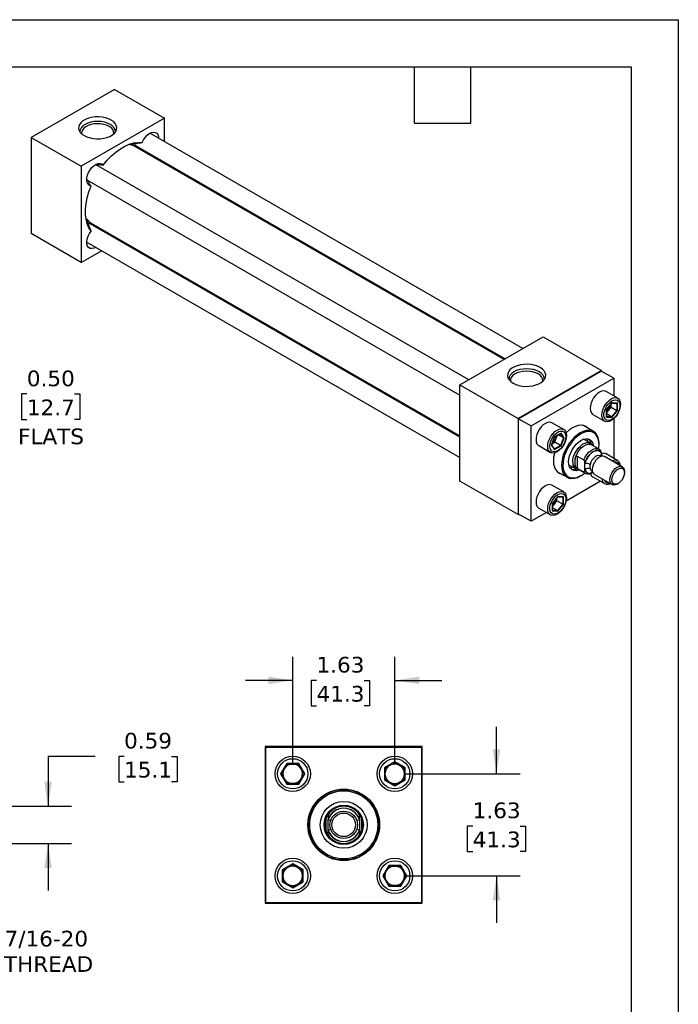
# Model space of a CAD drawing. Header units: inches. Extents: x 0 to 33, y 0 to 25.5.
# Tile 4 of 4: x 22.5 to 33, y 9.8 to 25.5. Entities that reach past the tile are written whole.
import ezdxf

# ---------------------------------------------------------------- set-up
doc = ezdxf.new("R2010")
doc.units = ezdxf.units.IN
doc.header["$LTSCALE"] = 3
doc.header["$MEASUREMENT"] = 0
doc.linetypes.add('SLD-Solid', pattern=[0])
doc.layers.add('DIMENSIONS', color=140, linetype='SLD-Solid', lineweight=25)
doc.layers.add('TEXT', color=140, linetype='SLD-Solid', lineweight=25)
doc.styles.add('SLDTEXTSTYLE0', font='VERDANA.TTF')
doc.dimstyles.new('SLDDIMSTYLE2', dxfattribs={"dimtxt": 0.254883, "dimasz": 0.39, "dimexe": 0, "dimexo": 0.0625, "dimgap": 0.063721, "dimtad": 0, "dimtih": 1, "dimtoh": 1, "dimrnd": 1e-09, "dimdsep": 46, "dimtxsty": 'SLDTEXTSTYLE0', "dimsah": 1, "dimcen": 0.09, "dimadec": 0, "dimazin": 2, "dimtfac": 1, "dimtmove": 0, "dimatfit": 0, "dimfxl": 0, "dimfrac": 2, "dimtolj": 1, "dimtzin": 12, "dimarcsym": 0})
doc.dimstyles.new('SLDDIMSTYLE3', dxfattribs={"dimtxt": 0.254883, "dimasz": 0.39, "dimexe": 0, "dimexo": 0.0625, "dimgap": 0.063721, "dimtad": 0, "dimtih": 1, "dimtoh": 1, "dimrnd": 1e-09, "dimzin": 12, "dimdsep": 46, "dimtxsty": 'SLDTEXTSTYLE0', "dimsah": 1, "dimcen": 0.09, "dimadec": 0, "dimazin": 3, "dimtfac": 1, "dimtmove": 0, "dimatfit": 0, "dimfxl": 0, "dimfrac": 2, "dimtolj": 1, "dimtzin": 12, "dimarcsym": 0})
doc.dimstyles.new('SLDDIMSTYLE6', dxfattribs={"dimtxt": 0.254883, "dimasz": 0.39, "dimexe": 0, "dimexo": 0.0625, "dimgap": 0.063721, "dimtad": 0, "dimtih": 1, "dimtoh": 1, "dimrnd": 1e-09, "dimzin": 0, "dimdsep": 46, "dimtxsty": 'SLDTEXTSTYLE0', "dimsah": 1, "dimcen": 0.09, "dimadec": 0, "dimazin": 0, "dimtfac": 1, "dimtmove": 0, "dimatfit": 0, "dimfxl": 0, "dimfrac": 2, "dimtolj": 1, "dimtzin": 12, "dimarcsym": 0})

# ---------------------------------------------------------------- blocks, each defined once
blk = doc.blocks.new('_D_3')
at = {"layer": 'DIMENSIONS'}
for p, q in [((21.343, 12.894), (21.343, 13.644)), ((20.487, 12.894), (21.718, 12.894)), ((20.487, 12.457), (21.718, 12.457)), ((21.343, 10.67), (21.343, 12.457)), ((22.093, 10.67), (21.343, 10.67))]:
    blk.add_line(p, q, dxfattribs=at)
for points in [[(21.343, 12.894), (21.403, 13.284), (21.283, 13.284)], [(21.343, 12.457), (21.283, 12.067), (21.403, 12.067)]]:
    blk.add_solid(points, dxfattribs=at)
at = {"layer": 'DIMENSIONS', "char_height": 0.25, "attachment_point": 1, "style": 'SLDTEXTSTYLE0'}
for s, insert in [('7/16-20', (22.274, 10.988)), ('THREAD', (22.264, 10.583))]:
    blk.add_mtext(s, dxfattribs=dict(at, insert=insert))
blk = doc.blocks.new('_D_4')
at = {"layer": 'DIMENSIONS'}
for p, q in [((23.717, 13.766), (22.967, 13.766)), ((22.967, 13.766), (22.967, 12.972)), ((24.177, 13.766), (24.091, 13.766)), ((24.091, 13.766), (24.091, 13.361)), ((24.934, 13.766), (25.02, 13.766)), ((25.02, 13.766), (25.02, 13.361)), ((24.091, 13.361), (24.177, 13.361)), ((25.02, 13.361), (24.934, 13.361)), ((19.737, 12.972), (21.253, 12.972)), ((21.433, 12.972), (23.342, 12.972)), ((19.737, 12.379), (21.253, 12.379)), ((21.433, 12.379), (23.342, 12.379)), ((22.967, 12.379), (22.967, 11.629))]:
    blk.add_line(p, q, dxfattribs=at)
for points in [[(22.967, 12.972), (23.027, 13.362), (22.907, 13.362)], [(22.967, 12.379), (22.907, 11.989), (23.027, 11.989)]]:
    blk.add_solid(points, dxfattribs=at)
at = {"layer": 'DIMENSIONS', "char_height": 0.25, "attachment_point": 1, "style": 'SLDTEXTSTYLE0'}
for s, insert in [('0.59', (24.177, 14.141)), ('15.1', (24.177, 13.679))]:
    blk.add_mtext(s, dxfattribs=dict(at, insert=insert))
blk = doc.blocks.new('_D_6')
at = {"layer": 'DIMENSIONS'}
for p, q in [((26.862, 13.638), (26.862, 15.351)), ((28.487, 13.638), (28.487, 15.351)), ((26.862, 14.976), (26.112, 14.976)), ((27.24, 14.976), (27.154, 14.976)), ((27.154, 14.976), (27.154, 14.571)), ((27.997, 14.976), (28.083, 14.976)), ((28.083, 14.976), (28.083, 14.571)), ((28.487, 14.976), (29.237, 14.976)), ((27.154, 14.571), (27.24, 14.571)), ((28.083, 14.571), (27.997, 14.571))]:
    blk.add_line(p, q, dxfattribs=at)
for points in [[(26.862, 14.976), (26.472, 15.036), (26.472, 14.916)], [(28.487, 14.976), (28.877, 14.916), (28.877, 15.036)]]:
    blk.add_solid(points, dxfattribs=at)
at = {"layer": 'DIMENSIONS', "char_height": 0.25, "attachment_point": 1, "style": 'SLDTEXTSTYLE0'}
for s, insert in [('1.63', (27.24, 15.351)), ('41.3', (27.24, 14.888))]:
    blk.add_mtext(s, dxfattribs=dict(at, insert=insert))
blk = doc.blocks.new('_D_7')
at = {"layer": 'DIMENSIONS'}
for p, q in [((30.106, 13.488), (30.106, 14.238)), ((28.637, 13.488), (30.481, 13.488)), ((29.727, 12.656), (29.641, 12.656)), ((29.641, 12.656), (29.641, 12.251)), ((30.484, 12.656), (30.57, 12.656)), ((30.57, 12.656), (30.57, 12.251)), ((29.641, 12.251), (29.727, 12.251)), ((30.57, 12.251), (30.484, 12.251)), ((28.637, 11.863), (30.481, 11.863)), ((30.106, 11.863), (30.106, 11.113))]:
    blk.add_line(p, q, dxfattribs=at)
for points in [[(30.106, 13.488), (30.166, 13.878), (30.046, 13.878)], [(30.106, 11.863), (30.046, 11.473), (30.166, 11.473)]]:
    blk.add_solid(points, dxfattribs=at)
at = {"layer": 'DIMENSIONS', "char_height": 0.25, "attachment_point": 1, "style": 'SLDTEXTSTYLE0'}
for s, insert in [('1.63', (29.727, 13.031)), ('41.3', (29.727, 12.568))]:
    blk.add_mtext(s, dxfattribs=dict(at, insert=insert))
blk = doc.blocks.new('_D_13')
at = {"layer": 'DIMENSIONS'}
for p, q in [((21.537, 20.798), (21.537, 21.548)), ((19.737, 20.798), (21.912, 20.798)), ((19.737, 20.298), (21.912, 20.298)), ((21.537, 19.299), (21.537, 20.298)), ((22.629, 19.538), (22.543, 19.538)), ((22.543, 19.538), (22.543, 19.133)), ((23.386, 19.538), (23.472, 19.538)), ((23.472, 19.538), (23.472, 19.133)), ((22.287, 19.299), (21.537, 19.299)), ((22.543, 19.133), (22.629, 19.133)), ((23.472, 19.133), (23.386, 19.133))]:
    blk.add_line(p, q, dxfattribs=at)
for points in [[(21.537, 20.798), (21.597, 21.188), (21.477, 21.188)], [(21.537, 20.298), (21.477, 19.908), (21.597, 19.908)]]:
    blk.add_solid(points, dxfattribs=at)
at = {"layer": 'DIMENSIONS', "char_height": 0.25, "attachment_point": 1, "style": 'SLDTEXTSTYLE0'}
for s, insert in [('0.50', (22.629, 19.912)), ('12.7', (22.629, 19.45)), ('FLATS', (22.489, 18.988))]:
    blk.add_mtext(s, dxfattribs=dict(at, insert=insert))

msp = doc.modelspace()

# ---------------------------------------------------------------- linework, layer by layer
at = {"color": 7, "linetype": 'SLD-Solid'}
for p, q in [((0, 25.5), (33, 25.5)), ((33, 25.5), (33, 0))]:
    msp.add_line(p, q, dxfattribs=at)
for p, q in [((24.023, 24.389), (22.697, 23.624)), ((24.023, 24.389), (24.818, 23.93)), ((24.818, 23.93), (23.492, 23.165)), ((24.818, 23.557), (24.818, 23.93)), ((30.527, 20.261), (24.586, 23.691)), ((22.697, 23.624), (22.697, 22.093)), ((22.697, 23.624), (23.492, 23.165)), ((24.297, 23.514), (24.27, 23.519)), ((24.299, 23.501), (24.297, 23.514)), ((24.357, 23.498), (30.246, 20.099)), ((30.228, 20.088), (24.358, 23.477)), ((24.424, 23.439), (24.42, 23.443)), ((24.728, 23.284), (24.734, 23.26)), ((24.818, 23.211), (24.818, 23.232)), ((23.492, 23.165), (23.492, 21.634)), ((29.665, 19.764), (23.724, 23.193)), ((23.583, 22.95), (29.525, 19.52)), ((23.574, 22.314), (23.592, 22.293)), ((23.592, 22.293), (23.604, 22.298)), ((23.594, 22.291), (23.608, 22.294)), ((29.525, 18.85), (23.635, 22.249)), ((23.654, 22.259), (29.525, 18.87)), ((23.715, 22.222), (23.721, 22.221)), ((23.739, 22.189), (23.715, 22.222)), ((23.492, 21.634), (22.697, 22.093)), ((24.031, 22.042), (24.007, 22.035)), ((24.097, 21.983), (24.115, 21.993)), ((23.492, 21.634), (23.816, 21.821)), ((23.583, 21.955), (29.525, 18.525)), ((29.525, 19.682), (30.85, 20.448)), ((30.85, 20.448), (31.779, 19.912)), ((31.779, 19.912), (30.453, 19.147)), ((30.458, 19.144), (31.773, 19.903)), ((30.657, 19.029), (31.972, 19.788)), ((31.972, 19.788), (31.773, 19.903)), ((31.779, 19.9), (31.779, 19.912)), ((31.972, 19.788), (31.972, 19.508)), ((29.525, 19.682), (30.453, 19.147)), ((29.525, 18.151), (29.525, 19.682)), ((32.037, 19.47), (31.851, 19.578)), ((31.944, 19.398), (31.856, 19.288)), ((31.858, 19.289), (31.943, 19.395)), ((31.889, 19.277), (31.931, 19.329)), ((31.931, 19.329), (31.931, 19.379)), ((31.931, 19.329), (32.022, 19.276)), ((31.942, 19.393), (32.024, 19.386)), ((32.032, 19.39), (31.944, 19.398)), ((32.022, 19.386), (32.022, 19.276)), ((32.032, 19.273), (32.032, 19.39)), ((30.453, 19.147), (30.453, 17.616)), ((30.458, 17.625), (30.458, 19.144)), ((30.458, 19.144), (30.657, 19.029)), ((31.64, 19.213), (31.827, 19.105)), ((31.856, 19.288), (31.856, 19.171)), ((31.856, 19.171), (31.944, 19.163)), ((31.858, 19.176), (31.858, 19.289)), ((31.858, 19.239), (31.889, 19.277)), ((31.939, 19.173), (31.858, 19.22)), ((31.939, 19.173), (31.858, 19.18)), ((32.022, 19.276), (31.939, 19.173)), ((31.944, 19.163), (32.032, 19.273)), ((31.972, 19.145), (31.972, 18.513)), ((30.657, 17.51), (30.657, 19.029)), ((31.176, 18.973), (30.989, 19.08)), ((31.651, 18.942), (31.49, 19.035)), ((31.032, 18.855), (30.981, 18.724)), ((30.983, 18.727), (31.032, 18.854)), ((31.133, 18.914), (31.032, 18.855)), ((31.032, 18.853), (31.13, 18.91)), ((31.034, 18.771), (31.058, 18.832)), ((31.058, 18.832), (31.076, 18.878)), ((31.173, 18.841), (31.092, 18.888)), ((31.173, 18.841), (31.125, 18.718)), ((31.126, 18.908), (31.173, 18.841)), ((31.184, 18.842), (31.133, 18.914)), ((31.133, 18.711), (31.184, 18.842)), ((30.778, 18.715), (30.965, 18.608)), ((30.981, 18.724), (31.032, 18.652)), ((31.031, 18.661), (30.984, 18.728)), ((30.991, 18.746), (31.034, 18.771)), ((31.125, 18.718), (31.03, 18.663)), ((31.032, 18.652), (31.133, 18.711)), ((31.125, 18.718), (31.034, 18.771)), ((31.602, 18.754), (31.492, 18.817)), ((31.741, 18.66), (31.619, 18.73)), ((31.634, 18.721), (31.628, 18.729)), ((31.738, 18.736), (31.738, 18.749)), ((31.359, 18.394), (31.359, 18.509)), ((31.392, 18.549), (31.497, 18.488)), ((31.392, 18.549), (31.392, 18.353)), ((31.77, 18.545), (31.757, 18.552)), ((31.779, 18.588), (31.779, 18.585)), ((31.779, 18.585), (31.779, 18.548)), ((32.109, 18.38), (31.828, 18.542)), ((32.037, 18.475), (31.851, 18.583)), ((31.258, 18.411), (31.368, 18.348)), ((31.31, 18.368), (31.283, 18.354)), ((31.321, 18.374), (31.31, 18.368)), ((31.497, 18.293), (31.392, 18.353)), ((31.513, 18.432), (31.513, 18.435)), ((31.513, 18.33), (31.513, 18.432)), ((31.068, 18.305), (31.229, 18.211)), ((31.397, 18.345), (31.518, 18.275)), ((31.402, 18.337), (31.412, 18.336)), ((31.44, 18.232), (31.451, 18.238)), ((31.513, 18.327), (31.513, 18.33)), ((31.62, 18.314), (31.632, 18.307)), ((31.63, 18.286), (31.637, 18.29)), ((31.64, 18.218), (31.827, 18.11)), ((31.664, 18.258), (31.945, 18.095)), ((32.143, 18.285), (32.143, 18.305)), ((30.453, 17.616), (29.525, 18.151)), ((31.176, 17.977), (30.989, 18.085)), ((31.761, 18.148), (31.214, 17.831)), ((32.027, 18.104), (32.044, 18.113)), ((31.082, 17.905), (30.994, 17.796)), ((30.996, 17.796), (31.081, 17.902)), ((31.069, 17.836), (31.069, 17.886)), ((31.08, 17.901), (31.162, 17.893)), ((31.171, 17.898), (31.082, 17.905)), ((31.16, 17.894), (31.16, 17.784)), ((31.171, 17.78), (31.171, 17.898)), ((30.994, 17.796), (30.994, 17.678)), ((30.996, 17.684), (30.996, 17.796)), ((30.996, 17.746), (31.027, 17.785)), ((31.077, 17.68), (30.996, 17.727)), ((31.027, 17.785), (31.069, 17.836)), ((31.16, 17.784), (31.069, 17.836)), ((31.16, 17.784), (31.077, 17.68)), ((31.082, 17.67), (31.171, 17.78)), ((30.453, 17.616), (30.463, 17.622)), ((30.657, 17.51), (30.458, 17.625)), ((30.9, 17.65), (30.657, 17.51)), ((30.778, 17.72), (30.965, 17.612)), ((30.994, 17.678), (31.082, 17.67)), ((31.077, 17.68), (30.996, 17.688)), ((26.424, 13.925), (26.424, 11.425)), ((28.924, 13.925), (26.424, 13.925)), ((26.434, 11.435), (26.434, 13.915)), ((26.434, 13.915), (28.914, 13.915)), ((28.914, 13.915), (28.914, 11.435)), ((28.924, 11.425), (28.924, 13.925)), ((26.766, 13.654), (26.67, 13.488)), ((26.772, 13.644), (26.766, 13.654)), ((26.958, 13.654), (26.766, 13.654)), ((26.958, 13.654), (26.952, 13.644)), ((27.054, 13.488), (26.958, 13.654)), ((28.487, 13.68), (28.321, 13.584)), ((28.331, 13.578), (28.487, 13.668)), ((28.653, 13.584), (28.487, 13.68)), ((28.487, 13.668), (28.487, 13.68)), ((28.487, 13.668), (28.643, 13.578)), ((26.682, 13.488), (26.772, 13.644)), ((26.772, 13.644), (26.952, 13.644)), ((26.952, 13.644), (27.042, 13.488)), ((28.331, 13.578), (28.321, 13.584)), ((28.321, 13.584), (28.321, 13.392)), ((28.331, 13.398), (28.331, 13.578)), ((28.643, 13.578), (28.653, 13.584)), ((28.643, 13.578), (28.643, 13.398)), ((28.653, 13.392), (28.653, 13.584)), ((26.682, 13.488), (26.67, 13.488)), ((26.67, 13.488), (26.766, 13.322)), ((26.772, 13.332), (26.682, 13.488)), ((26.772, 13.332), (26.766, 13.322)), ((26.952, 13.332), (26.772, 13.332)), ((27.042, 13.488), (26.952, 13.332)), ((26.952, 13.332), (26.958, 13.322)), ((26.958, 13.322), (27.054, 13.488)), ((27.042, 13.488), (27.054, 13.488)), ((28.331, 13.398), (28.321, 13.392)), ((28.321, 13.392), (28.487, 13.296)), ((28.487, 13.308), (28.331, 13.398)), ((28.643, 13.398), (28.487, 13.308)), ((28.487, 13.296), (28.653, 13.392)), ((28.653, 13.392), (28.643, 13.398)), ((26.766, 13.322), (26.958, 13.322)), ((28.487, 13.308), (28.487, 13.296)), ((27.393, 12.582), (27.393, 12.769)), ((27.424, 12.759), (27.424, 12.764)), ((27.424, 12.592), (27.424, 12.759)), ((27.424, 12.759), (27.467, 12.745)), ((27.882, 12.745), (27.924, 12.759)), ((27.924, 12.764), (27.924, 12.759)), ((27.924, 12.759), (27.924, 12.592)), ((27.956, 12.769), (27.956, 12.582)), ((27.467, 12.606), (27.424, 12.592)), ((27.424, 12.587), (27.424, 12.592)), ((27.924, 12.592), (27.882, 12.606)), ((27.924, 12.592), (27.924, 12.587)), ((26.862, 12.055), (26.696, 11.959)), ((26.696, 11.959), (26.696, 11.767)), ((26.696, 11.959), (26.706, 11.953)), ((26.706, 11.953), (26.862, 12.043)), ((26.706, 11.773), (26.706, 11.953)), ((26.862, 12.043), (26.862, 12.055)), ((27.028, 11.959), (26.862, 12.055)), ((26.862, 12.043), (27.018, 11.953)), ((27.018, 11.953), (27.028, 11.959)), ((27.018, 11.953), (27.018, 11.773)), ((27.028, 11.767), (27.028, 11.959)), ((28.391, 12.029), (28.295, 11.863)), ((28.307, 11.863), (28.397, 12.019)), ((28.397, 12.019), (28.391, 12.029)), ((28.583, 12.029), (28.391, 12.029)), ((28.397, 12.019), (28.577, 12.019)), ((28.577, 12.019), (28.583, 12.029)), ((28.577, 12.019), (28.667, 11.863)), ((28.679, 11.863), (28.583, 12.029)), ((26.706, 11.773), (26.696, 11.767)), ((26.696, 11.767), (26.862, 11.671)), ((26.862, 11.683), (26.706, 11.773)), ((27.018, 11.773), (26.862, 11.683)), ((26.862, 11.671), (27.028, 11.767)), ((27.018, 11.773), (27.028, 11.767)), ((28.295, 11.863), (28.391, 11.697)), ((28.307, 11.863), (28.295, 11.863)), ((28.397, 11.707), (28.307, 11.863)), ((28.667, 11.863), (28.577, 11.707)), ((28.583, 11.697), (28.679, 11.863)), ((28.667, 11.863), (28.679, 11.863)), ((26.862, 11.683), (26.862, 11.671)), ((28.391, 11.697), (28.397, 11.707)), ((28.391, 11.697), (28.583, 11.697)), ((28.577, 11.707), (28.397, 11.707)), ((28.577, 11.707), (28.583, 11.697)), ((26.424, 11.425), (28.924, 11.425)), ((28.914, 11.435), (26.434, 11.435))]:
    msp.add_line(p, q)
at = {"flags": 128}
for points in [[(23.972, 23.901), (23.929, 23.922), (23.88, 23.938), (23.827, 23.948), (23.771, 23.953), (23.715, 23.951), (23.661, 23.944), (23.609, 23.931), (23.563, 23.912), (23.523, 23.889), (23.492, 23.863), (23.469, 23.833), (23.456, 23.801), (23.454, 23.769), (23.461, 23.737), (23.479, 23.706), (23.507, 23.678), (23.542, 23.653), (23.586, 23.632), (23.635, 23.617), (23.688, 23.606), (23.743, 23.602), (23.799, 23.603), (23.854, 23.611), (23.905, 23.624), (23.952, 23.642), (23.991, 23.665), (24.023, 23.692), (24.046, 23.721), (24.059, 23.753), (24.061, 23.785), (24.053, 23.817), (24.036, 23.848), (24.008, 23.876), (23.972, 23.901)], [(23.958, 23.832), (23.915, 23.852), (23.866, 23.867), (23.813, 23.877), (23.757, 23.88), (23.702, 23.877), (23.649, 23.867), (23.6, 23.852), (23.557, 23.832), (23.521, 23.807), (23.495, 23.779), (23.479, 23.748), (23.473, 23.716), (23.473, 23.714)], [(23.94, 23.8), (23.899, 23.819), (23.853, 23.833), (23.803, 23.841), (23.751, 23.843), (23.699, 23.839), (23.65, 23.83), (23.605, 23.814), (23.566, 23.794), (23.535, 23.77), (23.513, 23.743), (23.502, 23.713), (23.5, 23.683)], [(24.466, 23.543), (24.487, 23.586), (24.513, 23.626), (24.544, 23.66), (24.578, 23.686), (24.612, 23.703), (24.644, 23.71), (24.673, 23.706), (24.697, 23.693), (24.714, 23.669), (24.725, 23.638), (24.727, 23.609)], [(23.845, 23.185), (23.909, 23.261), (23.976, 23.331), (24.047, 23.392), (24.119, 23.443), (24.191, 23.485), (24.264, 23.517), (24.334, 23.537), (24.402, 23.546), (24.466, 23.543)], [(24.304, 23.5), (24.301, 23.511), (24.3, 23.514)], [(24.357, 23.498), (24.342, 23.511), (24.336, 23.521)], [(24.416, 23.464), (24.411, 23.462), (24.394, 23.456)], [(23.651, 22.85), (23.624, 22.859), (23.604, 22.877), (23.59, 22.905), (23.584, 22.94), (23.586, 22.98), (23.596, 23.024), (23.613, 23.067), (23.637, 23.109), (23.666, 23.146), (23.699, 23.176), (23.733, 23.198), (23.766, 23.21), (23.797, 23.212), (23.824, 23.203), (23.845, 23.185)], [(23.651, 22.132), (23.617, 22.187), (23.591, 22.25), (23.573, 22.321), (23.564, 22.399), (23.564, 22.483), (23.573, 22.571), (23.591, 22.663), (23.617, 22.756), (23.651, 22.85)], [(23.724, 21.873), (23.699, 21.861), (23.666, 21.854), (23.637, 21.858), (23.613, 21.871), (23.596, 21.895), (23.586, 21.926), (23.584, 21.964), (23.59, 22.006), (23.604, 22.05), (23.624, 22.093), (23.651, 22.132)], [(23.691, 22.238), (23.691, 22.236), (23.695, 22.215)], [(30.8, 19.96), (30.757, 19.98), (30.708, 19.996), (30.655, 20.006), (30.599, 20.011), (30.543, 20.009), (30.489, 20.002), (30.437, 19.989), (30.391, 19.971), (30.351, 19.948), (30.32, 19.921), (30.297, 19.891), (30.284, 19.86), (30.281, 19.827), (30.289, 19.795), (30.307, 19.765), (30.334, 19.736), (30.37, 19.711), (30.413, 19.691), (30.462, 19.675), (30.516, 19.665), (30.571, 19.66), (30.627, 19.662), (30.682, 19.669), (30.733, 19.682), (30.78, 19.7), (30.819, 19.723), (30.851, 19.75), (30.874, 19.78), (30.886, 19.811), (30.889, 19.844), (30.881, 19.876), (30.863, 19.906), (30.836, 19.935), (30.8, 19.96)], [(30.786, 19.89), (30.743, 19.911), (30.694, 19.926), (30.641, 19.935), (30.585, 19.938), (30.53, 19.935), (30.477, 19.926), (30.427, 19.911), (30.384, 19.89), (30.349, 19.865), (30.323, 19.837), (30.307, 19.806), (30.301, 19.774), (30.301, 19.773)], [(30.768, 19.858), (30.727, 19.877), (30.681, 19.891), (30.631, 19.899), (30.579, 19.902), (30.527, 19.898), (30.478, 19.888), (30.433, 19.873), (30.394, 19.853), (30.363, 19.828), (30.341, 19.801), (30.33, 19.772), (30.328, 19.742)], [(31.851, 19.578), (31.838, 19.584), (31.81, 19.588), (31.779, 19.582), (31.745, 19.567), (31.712, 19.544), (31.681, 19.513), (31.652, 19.476), (31.629, 19.435), (31.611, 19.393), (31.6, 19.35), (31.596, 19.309), (31.6, 19.273), (31.611, 19.243), (31.629, 19.221), (31.64, 19.213)], [(31.932, 19.116), (31.899, 19.101), (31.867, 19.095), (31.839, 19.099), (31.815, 19.113), (31.798, 19.135), (31.787, 19.165), (31.783, 19.202), (31.787, 19.242), (31.798, 19.285), (31.815, 19.328), (31.839, 19.369), (31.867, 19.405), (31.899, 19.436), (31.932, 19.46), (31.965, 19.475), (31.997, 19.48), (32.025, 19.476), (32.049, 19.462), (32.066, 19.44), (32.077, 19.41), (32.081, 19.374), (32.077, 19.333), (32.066, 19.29), (32.049, 19.248), (32.025, 19.207), (31.997, 19.17), (31.965, 19.139), (31.932, 19.116)], [(31.944, 19.428), (31.975, 19.442), (32.004, 19.446), (32.029, 19.44), (32.049, 19.425), (32.064, 19.402), (32.071, 19.372), (32.071, 19.336), (32.064, 19.297), (32.049, 19.257), (32.029, 19.219), (32.004, 19.184), (31.975, 19.155), (31.944, 19.133), (31.914, 19.12), (31.885, 19.116), (31.859, 19.121), (31.839, 19.136), (31.825, 19.159), (31.817, 19.19), (31.817, 19.225), (31.825, 19.264), (31.839, 19.304), (31.859, 19.342), (31.885, 19.377), (31.914, 19.406), (31.944, 19.428)], [(30.989, 19.08), (30.977, 19.086), (30.948, 19.09), (30.917, 19.085), (30.884, 19.07), (30.85, 19.046), (30.819, 19.016), (30.791, 18.979), (30.767, 18.938), (30.749, 18.895), (30.738, 18.852), (30.735, 18.812), (30.738, 18.776), (30.749, 18.746), (30.767, 18.723), (30.778, 18.715)], [(31.219, 18.876), (31.216, 18.836), (31.204, 18.793), (31.187, 18.75), (31.163, 18.709), (31.135, 18.672), (31.103, 18.641), (31.07, 18.618), (31.037, 18.603), (31.006, 18.598), (30.977, 18.602), (30.954, 18.616), (30.936, 18.638), (30.925, 18.668), (30.921, 18.704), (30.925, 18.745), (30.936, 18.787), (30.954, 18.83), (30.977, 18.871), (31.006, 18.908), (31.037, 18.939), (31.07, 18.962), (31.103, 18.977), (31.135, 18.982), (31.163, 18.978), (31.187, 18.965), (31.204, 18.942), (31.216, 18.912), (31.219, 18.876)], [(31.561, 18.993), (31.559, 18.995), (31.528, 19.019), (31.492, 19.034), (31.452, 19.039), (31.408, 19.035), (31.362, 19.021), (31.314, 18.998), (31.267, 18.967), (31.221, 18.927), (31.214, 18.92)], [(30.955, 18.709), (30.958, 18.747), (30.969, 18.786), (30.987, 18.826), (31.01, 18.863), (31.037, 18.895), (31.067, 18.921), (31.098, 18.938), (31.128, 18.947), (31.155, 18.946), (31.178, 18.936), (31.196, 18.917), (31.207, 18.89), (31.21, 18.857), (31.207, 18.819), (31.196, 18.78), (31.178, 18.74), (31.155, 18.704), (31.128, 18.671), (31.098, 18.645), (31.067, 18.628), (31.037, 18.619), (31.01, 18.62), (30.987, 18.63), (30.969, 18.649), (30.958, 18.676), (30.955, 18.709)], [(31.44, 18.921), (31.394, 18.889), (31.348, 18.851), (31.305, 18.805), (31.265, 18.754), (31.229, 18.698), (31.199, 18.64), (31.175, 18.579), (31.157, 18.519), (31.146, 18.46), (31.142, 18.404), (31.146, 18.353), (31.157, 18.306), (31.175, 18.267), (31.199, 18.235), (31.229, 18.211), (31.265, 18.197), (31.305, 18.192), (31.348, 18.196), (31.394, 18.21), (31.44, 18.232), (31.44, 18.232)], [(31.451, 18.902), (31.405, 18.871), (31.36, 18.833), (31.317, 18.787), (31.278, 18.736), (31.243, 18.681), (31.214, 18.622), (31.191, 18.563), (31.175, 18.503), (31.165, 18.446), (31.164, 18.391), (31.169, 18.341), (31.182, 18.297), (31.202, 18.261), (31.228, 18.232), (31.26, 18.212), (31.297, 18.201), (31.338, 18.2), (31.382, 18.208), (31.428, 18.226), (31.474, 18.253), (31.51, 18.28)], [(31.424, 18.329), (31.412, 18.324), (31.375, 18.316), (31.341, 18.317), (31.311, 18.328), (31.287, 18.349), (31.268, 18.378), (31.257, 18.414), (31.253, 18.456), (31.257, 18.503), (31.268, 18.552), (31.287, 18.602), (31.311, 18.651), (31.341, 18.697), (31.375, 18.737), (31.412, 18.772), (31.451, 18.798), (31.489, 18.816), (31.526, 18.825), (31.561, 18.823), (31.59, 18.812), (31.615, 18.792), (31.633, 18.763), (31.645, 18.727), (31.647, 18.714)], [(31.738, 18.749), (31.735, 18.8), (31.724, 18.846), (31.706, 18.886), (31.681, 18.918), (31.651, 18.942), (31.615, 18.956), (31.575, 18.961), (31.532, 18.957), (31.487, 18.943), (31.44, 18.921)], [(31.732, 18.665), (31.732, 18.667), (31.738, 18.723), (31.736, 18.775), (31.727, 18.822), (31.71, 18.863), (31.687, 18.895), (31.658, 18.92), (31.623, 18.935), (31.584, 18.941), (31.542, 18.938), (31.497, 18.925), (31.451, 18.902)], [(31.554, 18.824), (31.556, 18.793), (31.556, 18.78)], [(31.319, 18.455), (31.323, 18.498), (31.334, 18.544), (31.353, 18.59), (31.378, 18.635), (31.407, 18.675), (31.441, 18.709), (31.476, 18.737), (31.512, 18.755), (31.546, 18.764), (31.578, 18.763), (31.605, 18.752), (31.627, 18.731), (31.628, 18.729)], [(31.359, 18.509), (31.374, 18.555), (31.396, 18.6), (31.424, 18.642), (31.456, 18.678), (31.49, 18.707), (31.526, 18.728), (31.561, 18.739), (31.593, 18.739), (31.619, 18.73)], [(31.497, 18.488), (31.519, 18.532), (31.546, 18.573), (31.578, 18.609), (31.612, 18.638), (31.647, 18.658), (31.681, 18.668), (31.713, 18.669), (31.74, 18.66), (31.762, 18.641)], [(31.03, 18.601), (31.027, 18.591), (31.016, 18.531), (31.012, 18.475), (31.016, 18.422), (31.027, 18.375), (31.045, 18.335), (31.07, 18.303), (31.101, 18.279), (31.137, 18.264), (31.139, 18.263)], [(31.513, 18.435), (31.529, 18.48), (31.551, 18.523), (31.58, 18.562), (31.612, 18.595), (31.646, 18.62), (31.68, 18.635), (31.713, 18.639), (31.741, 18.632), (31.763, 18.615), (31.779, 18.588)], [(31.758, 18.552), (31.751, 18.555), (31.728, 18.559), (31.702, 18.552), (31.675, 18.537), (31.649, 18.513), (31.626, 18.484), (31.608, 18.45), (31.596, 18.415)], [(31.828, 18.542), (31.804, 18.55), (31.776, 18.547), (31.746, 18.534), (31.716, 18.512), (31.688, 18.483), (31.664, 18.447), (31.645, 18.409), (31.634, 18.37), (31.63, 18.333)], [(31.911, 18.171), (31.915, 18.208), (31.927, 18.247), (31.945, 18.285), (31.969, 18.32), (31.997, 18.35), (32.027, 18.372), (32.057, 18.384), (32.085, 18.387), (32.109, 18.38), (32.128, 18.363), (32.139, 18.337), (32.143, 18.305)], [(31.944, 18.171), (31.948, 18.204), (31.959, 18.239), (31.976, 18.273), (31.998, 18.304), (32.024, 18.329), (32.051, 18.346), (32.077, 18.355), (32.101, 18.355), (32.121, 18.345), (32.135, 18.326), (32.142, 18.301), (32.142, 18.269), (32.135, 18.235), (32.121, 18.2), (32.101, 18.167), (32.077, 18.139), (32.051, 18.117), (32.024, 18.104), (31.998, 18.1), (31.976, 18.105), (31.959, 18.119), (31.948, 18.142), (31.944, 18.171)], [(31.596, 18.344), (31.608, 18.323), (31.62, 18.314)], [(30.884, 18.075), (30.85, 18.051), (30.819, 18.02), (30.791, 17.984), (30.767, 17.943), (30.749, 17.9), (30.738, 17.857), (30.735, 17.817), (30.738, 17.781), (30.749, 17.751), (30.767, 17.728), (30.778, 17.72)], [(32.027, 18.104), (32.027, 18.104), (31.997, 18.091), (31.969, 18.088), (31.945, 18.095), (31.927, 18.113), (31.915, 18.138), (31.911, 18.171)], [(31.07, 17.967), (31.103, 17.982), (31.135, 17.987), (31.163, 17.983), (31.187, 17.97), (31.204, 17.947), (31.216, 17.917), (31.219, 17.881), (31.216, 17.841), (31.204, 17.798), (31.187, 17.755), (31.163, 17.714), (31.135, 17.677), (31.103, 17.646), (31.07, 17.623), (31.037, 17.608), (31.006, 17.603), (30.977, 17.607), (30.954, 17.62), (30.936, 17.643), (30.925, 17.673), (30.921, 17.709), (30.925, 17.749), (30.936, 17.792), (30.954, 17.835), (30.977, 17.876), (31.006, 17.913), (31.037, 17.944), (31.07, 17.967)], [(31.082, 17.64), (31.052, 17.627), (31.023, 17.623), (30.998, 17.628), (30.977, 17.643), (30.963, 17.667), (30.956, 17.697), (30.956, 17.732), (30.963, 17.771), (30.977, 17.811), (30.998, 17.849), (31.023, 17.884), (31.052, 17.914), (31.082, 17.935), (31.113, 17.949), (31.142, 17.953), (31.167, 17.947), (31.188, 17.932), (31.202, 17.909), (31.209, 17.879), (31.209, 17.843), (31.202, 17.805), (31.188, 17.765), (31.167, 17.726), (31.142, 17.692), (31.113, 17.662), (31.082, 17.64)]]:
    msp.add_lwpolyline(points, dxfattribs=at)
for centre, radius in [((26.862, 13.488), 0.281), ((26.862, 13.488), 0.241), ((28.487, 13.488), 0.281), ((28.487, 13.488), 0.241), ((27.674, 12.675), 0.57), ((27.674, 12.675), 0.562), ((27.674, 12.675), 0.542), ((27.674, 12.675), 0.373), ((27.674, 12.675), 0.313), ((27.674, 12.675), 0.312), ((27.674, 12.675), 0.219), ((27.674, 12.675), 0.188), ((26.862, 11.863), 0.281), ((26.862, 11.863), 0.241), ((28.487, 11.863), 0.281), ((28.487, 11.863), 0.241)]:
    msp.add_circle(centre, radius)
for centre, radius, start, end in [((23.892, 23.687), 0.123, 358.401, 67.0468), ((23.902, 23.704), 0.139, 4.2216, 66.3757), ((24.233, 23.258), 0.252, 60.4467, 87.409), ((23.78, 22.474), 0.249, 212.4547, 239.7004), ((23.61, 22.203), 0.0526, 60.9001, 95.4182), ((30.72, 19.745), 0.123, 358.401, 67.0468), ((30.73, 19.762), 0.139, 4.2216, 66.3757), ((31.74, 19.398), 0.186, 309.4324, 351.4829), ((31.749, 19.394), 0.182, 320.3713, 355.2784), ((31.764, 19.376), 0.16, 306.3207, 321.7682), ((30.887, 18.896), 0.182, 304.7235, 339.6292), ((30.879, 18.901), 0.186, 308.4779, 350.6165), ((30.909, 18.892), 0.16, 338.2315, 353.6851), ((31.488, 18.729), 0.125, 9.872, 46.8523), ((31.558, 18.451), 0.207, 163.88, 196.12), ((31.809, 18.55), 0.0458, 130.6557, 181.4549), ((31.81, 18.506), 0.0872, 62.0155, 110.9487), ((31.422, 18.439), 0.104, 171.4298, 258.649), ((31.441, 18.418), 0.085, 196.3781, 239.1777), ((31.529, 18.296), 0.137, 60.6838, 96.4306), ((31.565, 18.278), 0.0735, 64.9429, 134.5825), ((31.992, 18.396), 0.0882, 0.0934, 119.912), ((32, 18.383), 0.0678, 19.8949, 100.1105), ((31.332, 18.459), 0.125, 253.1516, 290.1349), ((31.567, 18.365), 0.101, 225.6133, 307.9985), ((31.59, 18.357), 0.082, 201.7315, 305.422), ((31.685, 18.29), 0.0856, 192.1805, 238.1682), ((31.708, 18.323), 0.0784, 172.6245, 236.0633), ((30.945, 17.991), 0.104, 64.9178, 126.3926), ((31.872, 18.189), 0.0883, 180.0083, 299.9971), ((31.888, 18.188), 0.0679, 199.7312, 280.2741), ((30.887, 17.901), 0.182, 320.3713, 355.2784), ((30.878, 17.906), 0.186, 309.4632, 351.4522), ((30.902, 17.884), 0.16, 306.3207, 321.7682), ((26.862, 13.488), 0.156, 150, 210), ((26.862, 13.488), 0.156, 90, 150), ((26.862, 13.488), 0.156, 30, 90), ((26.862, 13.488), 0.156, 330, 30), ((28.487, 13.488), 0.156, 120, 180), ((28.487, 13.488), 0.156, 60, 120), ((28.487, 13.488), 0.156, 0, 60), ((26.862, 13.488), 0.156, 210, 270), ((26.862, 13.488), 0.156, 270, 330), ((28.487, 13.488), 0.156, 180, 240), ((28.487, 13.488), 0.156, 240, 300), ((28.487, 13.488), 0.156, 300, 0), ((27.674, 12.675), 0.297, 32.5236, 147.4764), ((27.674, 12.675), 0.265, 19.5231, 160.4769), ((27.674, 12.675), 0.297, 161.5439, 198.4561), ((27.674, 12.675), 0.296, 341.5439, 18.4561), ((27.674, 12.675), 0.265, 199.5231, 340.4769), ((27.674, 12.675), 0.296, 212.5236, 327.4764), ((26.862, 11.863), 0.156, 120, 180), ((26.862, 11.863), 0.156, 60, 120), ((26.862, 11.863), 0.156, 360, 60), ((28.487, 11.863), 0.156, 150, 210), ((28.487, 11.863), 0.156, 90, 150), ((28.487, 11.863), 0.156, 30, 90), ((28.487, 11.863), 0.156, 330, 30), ((26.862, 11.863), 0.156, 180, 240), ((26.862, 11.863), 0.156, 300, 360), ((28.487, 11.863), 0.156, 210, 270), ((28.487, 11.863), 0.156, 270, 330), ((26.862, 11.863), 0.156, 240, 300)]:
    msp.add_arc(centre, radius, start, end)
for centre, major_axis, ratio, start_param, end_param in [((31.939, 19.401), (-0.00319, 0.00749), 0.565758, 3.435631, 4.067595), ((32.027, 19.393), (0.00632, 0.00578), 0.697875, 3.709669, 4.92971), ((31.851, 19.292), (0.00748, -0.00263), 0.218312, 5.574505, 6.206468), ((31.851, 19.174), (0.00632, 0.00578), 0.697875, 4.92971, 5.715109), ((31.939, 19.166), (-0.00319, 0.00749), 0.565758, 4.067595, 5.638391), ((32.027, 19.276), (0.00748, -0.00263), 0.218312, 4.003708, 5.574505), ((31.026, 18.859), (0.00602, -0.00516), 0.218443, 0.076768, 0.708711), ((31.128, 18.917), (0.00185, 0.00837), 0.697888, 3.709727, 4.495206), ((31.179, 18.845), (0.00808, 0.00098), 0.565682, 3.786495, 5.357291), ((30.975, 18.727), (0.00808, 0.00098), 0.565682, 5.357291, 5.989234), ((31.128, 18.714), (0.00602, -0.00516), 0.218443, 0.708711, 2.279507), ((31.026, 18.655), (0.00185, 0.00837), 0.697888, 4.495206, 5.715051), ((31.077, 17.909), (-0.00319, 0.00749), 0.565758, 3.435631, 4.067595), ((31.165, 17.901), (0.00632, 0.00578), 0.697875, 3.709669, 4.92971), ((30.989, 17.799), (0.00748, -0.00263), 0.218312, 5.574505, 6.206468), ((31.165, 17.783), (0.00748, -0.00263), 0.218312, 4.003708, 5.574505), ((30.989, 17.681), (0.00632, 0.00578), 0.697875, 4.92971, 5.715109), ((31.077, 17.673), (-0.00319, 0.00749), 0.565758, 4.067595, 5.638391)]:
    msp.add_ellipse(centre, major_axis=major_axis, ratio=ratio, start_param=start_param, end_param=end_param)
for points, knots in [([(24.297, 23.514), (24.308, 23.517), (24.32, 23.52), (24.345, 23.525), (24.358, 23.527), (24.387, 23.532), (24.402, 23.535), (24.433, 23.539), (24.449, 23.541), (24.466, 23.543)], [0, 0, 0, 0, 0.25, 0.25, 0.5, 0.5, 0.75, 0.75, 1, 1, 1, 1]), ([(24.42, 23.443), (24.433, 23.441), (24.447, 23.439), (24.461, 23.438), (24.461, 23.438)], [0, 0, 0, 0, 0.989374, 1, 1, 1, 1]), ([(23.74, 23.183), (23.748, 23.186), (23.775, 23.192), (23.81, 23.192), (23.834, 23.187), (23.845, 23.185)], [0, 0, 0, 0, 0.21322, 0.645668, 1, 1, 1, 1]), ([(23.599, 22.941), (23.605, 22.921), (23.613, 22.904), (23.63, 22.874), (23.64, 22.861), (23.651, 22.85)], [0, 0, 0, 0, 0.5, 0.5, 1, 1, 1, 1]), ([(23.592, 22.293), (23.595, 22.282), (23.598, 22.271), (23.607, 22.246), (23.611, 22.233), (23.626, 22.192), (23.638, 22.163), (23.651, 22.132)], [0, 0, 0, 0, 0.25, 0.25, 0.5, 0.5, 1, 1, 1, 1]), ([(31.359, 18.509), (31.36, 18.513), (31.362, 18.518), (31.365, 18.528), (31.367, 18.532), (31.373, 18.54), (31.376, 18.544), (31.382, 18.548), (31.384, 18.549), (31.388, 18.55), (31.39, 18.55), (31.392, 18.549)], [0, 0, 0, 0, 0.25, 0.25, 0.5, 0.5, 0.75, 0.75, 0.875, 0.875, 1, 1, 1, 1]), ([(31.779, 18.585), (31.769, 18.612), (31.752, 18.63), (31.704, 18.642), (31.675, 18.636), (31.617, 18.602), (31.588, 18.575), (31.541, 18.508), (31.523, 18.47), (31.513, 18.432)], [0, 0, 0, 0, 0.25, 0.25, 0.5, 0.5, 0.75, 0.75, 1, 1, 1, 1]), ([(31.392, 18.353), (31.39, 18.355), (31.388, 18.356), (31.384, 18.359), (31.382, 18.361), (31.376, 18.366), (31.373, 18.37), (31.367, 18.377), (31.365, 18.38), (31.362, 18.387), (31.36, 18.39), (31.359, 18.394)], [0, 0, 0, 0, 0.125, 0.125, 0.25, 0.25, 0.5, 0.5, 0.75, 0.75, 1, 1, 1, 1]), ([(31.596, 18.415), (31.596, 18.414), (31.595, 18.412), (31.595, 18.408), (31.593, 18.403), (31.592, 18.395), (31.591, 18.386), (31.591, 18.38), (31.591, 18.377)], [0, 0, 0, 0, 0.080398, 0.167713, 0.281544, 0.502386, 0.772635, 1, 1, 1, 1]), ([(31.591, 18.377), (31.591, 18.376), (31.591, 18.373), (31.591, 18.369), (31.591, 18.365), (31.592, 18.359), (31.593, 18.354), (31.595, 18.35), (31.595, 18.347), (31.596, 18.345), (31.596, 18.344)], [0, 0, 0, 0, 0.1085195, 0.22788, 0.3580883, 0.4991496, 0.7189574, 0.832813, 0.9197511, 1, 1, 1, 1]), ([(31.513, 18.33), (31.519, 18.318), (31.531, 18.294), (31.563, 18.277), (31.6, 18.275), (31.626, 18.288), (31.638, 18.293)], [0, 0, 0, 0, 0.256389, 0.525813, 0.795236, 1, 1, 1, 1]), ([(27.924, 12.759), (27.907, 12.811), (27.873, 12.857), (27.784, 12.922), (27.73, 12.939), (27.619, 12.939), (27.565, 12.922), (27.476, 12.857), (27.442, 12.811), (27.424, 12.759)], [0, 0, 0, 0, 0.25, 0.25, 0.5, 0.5, 0.75, 0.75, 1, 1, 1, 1]), ([(27.393, 12.769), (27.396, 12.776), (27.398, 12.783), (27.403, 12.796), (27.406, 12.802), (27.413, 12.815), (27.416, 12.821), (27.42, 12.828), (27.422, 12.831), (27.424, 12.834), (27.424, 12.835), (27.424, 12.835)], [0, 0, 0, 0, 0.25, 0.25, 0.5, 0.5, 0.75, 0.75, 0.875, 0.875, 1, 1, 1, 1]), ([(27.924, 12.835), (27.924, 12.835), (27.925, 12.834), (27.927, 12.831), (27.929, 12.828), (27.933, 12.821), (27.936, 12.815), (27.943, 12.802), (27.945, 12.796), (27.951, 12.783), (27.953, 12.776), (27.956, 12.769)], [0, 0, 0, 0, 0.125, 0.125, 0.25, 0.25, 0.5, 0.5, 0.75, 0.75, 1, 1, 1, 1]), ([(27.424, 12.516), (27.424, 12.516), (27.424, 12.517), (27.422, 12.52), (27.42, 12.523), (27.416, 12.53), (27.413, 12.536), (27.406, 12.549), (27.404, 12.555), (27.398, 12.568), (27.396, 12.575), (27.393, 12.582)], [0, 0, 0, 0, 0.125, 0.125, 0.25, 0.25, 0.5, 0.5, 0.75, 0.75, 1, 1, 1, 1]), ([(27.424, 12.592), (27.442, 12.54), (27.476, 12.494), (27.565, 12.429), (27.619, 12.412), (27.73, 12.412), (27.784, 12.429), (27.873, 12.494), (27.907, 12.54), (27.924, 12.592)], [0, 0, 0, 0, 0.25, 0.25, 0.5, 0.5, 0.75, 0.75, 1, 1, 1, 1]), ([(27.956, 12.582), (27.953, 12.575), (27.951, 12.568), (27.946, 12.555), (27.943, 12.549), (27.936, 12.536), (27.933, 12.53), (27.929, 12.523), (27.927, 12.52), (27.925, 12.517), (27.924, 12.516), (27.924, 12.516)], [0, 0, 0, 0, 0.25, 0.25, 0.5, 0.5, 0.75, 0.75, 0.875, 0.875, 1, 1, 1, 1])]:
    msp.add_open_spline(points, degree=3, knots=knots)
for points in [[(31.779, 18.588), (31.774, 18.606), (31.769, 18.624), (31.762, 18.641)], [(31.497, 18.488), (31.503, 18.471), (31.509, 18.453), (31.513, 18.435)], [(31.497, 18.293), (31.503, 18.303), (31.509, 18.314), (31.513, 18.327)], [(27.424, 12.835), (27.424, 12.812), (27.424, 12.789), (27.424, 12.764)], [(27.924, 12.764), (27.924, 12.789), (27.924, 12.812), (27.924, 12.835)], [(27.424, 12.516), (27.424, 12.539), (27.424, 12.562), (27.424, 12.587)], [(27.924, 12.587), (27.924, 12.562), (27.924, 12.539), (27.924, 12.516)]]:
    msp.add_open_spline(points, degree=3)
at = {"layer": 'TEXT'}
for p, q in [((0.75, 24.75), (32.25, 24.75)), ((28.8, 23.85), (28.8, 24.75)), ((29.7, 23.85), (29.7, 24.75)), ((32.25, 24.75), (32.25, 0.75)), ((28.8, 23.85), (29.7, 23.85))]:
    msp.add_line(p, q, dxfattribs=at)

# ---------------------------------------------------------------- dimensions: what is measured, and where the dimension line sits
at = {"layer": 'DIMENSIONS'}
for base, p1, p2, text, dimstyle, picture, middle in [((21.537, 20.798), (19.587, 20.298), (19.587, 20.798), '<>\\PFLATS', 'SLDDIMSTYLE6', '_D_13', (21.537, 19.299)), ((21.343, 12.457), (20.337, 12.894), (20.337, 12.457), '7/16-20\\PTHREAD', 'SLDDIMSTYLE3', '_D_3', (21.343, 10.67))]:
    dim = msp.add_linear_dim(base=base, p1=p1, p2=p2, angle=90, text=text, dimstyle=dimstyle, dxfattribs=at)
    dim.commit()
    dim.dimension.update_dxf_attribs({"geometry": picture, "text_midpoint": middle, "dimtype": 160})
dim = msp.add_linear_dim(base=(28.48698527, 14.976058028), p1=(26.86198527, 13.487998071), p2=(28.48698527, 13.487998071), dimstyle='SLDDIMSTYLE3', dxfattribs=at)
dim.commit()
dim.dimension.update_dxf_attribs({"geometry": '_D_6', "text_midpoint": (27.618518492, 14.976058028), "dimtype": 160})
for base, p1, p2, dimstyle, picture, middle in [((22.967, 12.379), (19.587, 12.972), (19.587, 12.379), 'SLDDIMSTYLE2', '_D_4', (22.967, 13.766)), ((30.105587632, 11.862998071), (28.48698527, 13.487998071), (28.48698527, 11.862998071), 'SLDDIMSTYLE3', '_D_7', (30.105587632, 12.655934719))]:
    dim = msp.add_linear_dim(base=base, p1=p1, p2=p2, angle=90, dimstyle=dimstyle, dxfattribs=at)
    dim.commit()
    dim.dimension.update_dxf_attribs({"geometry": picture, "text_midpoint": middle, "dimtype": 160})

doc.saveas('drawing.dxf')
